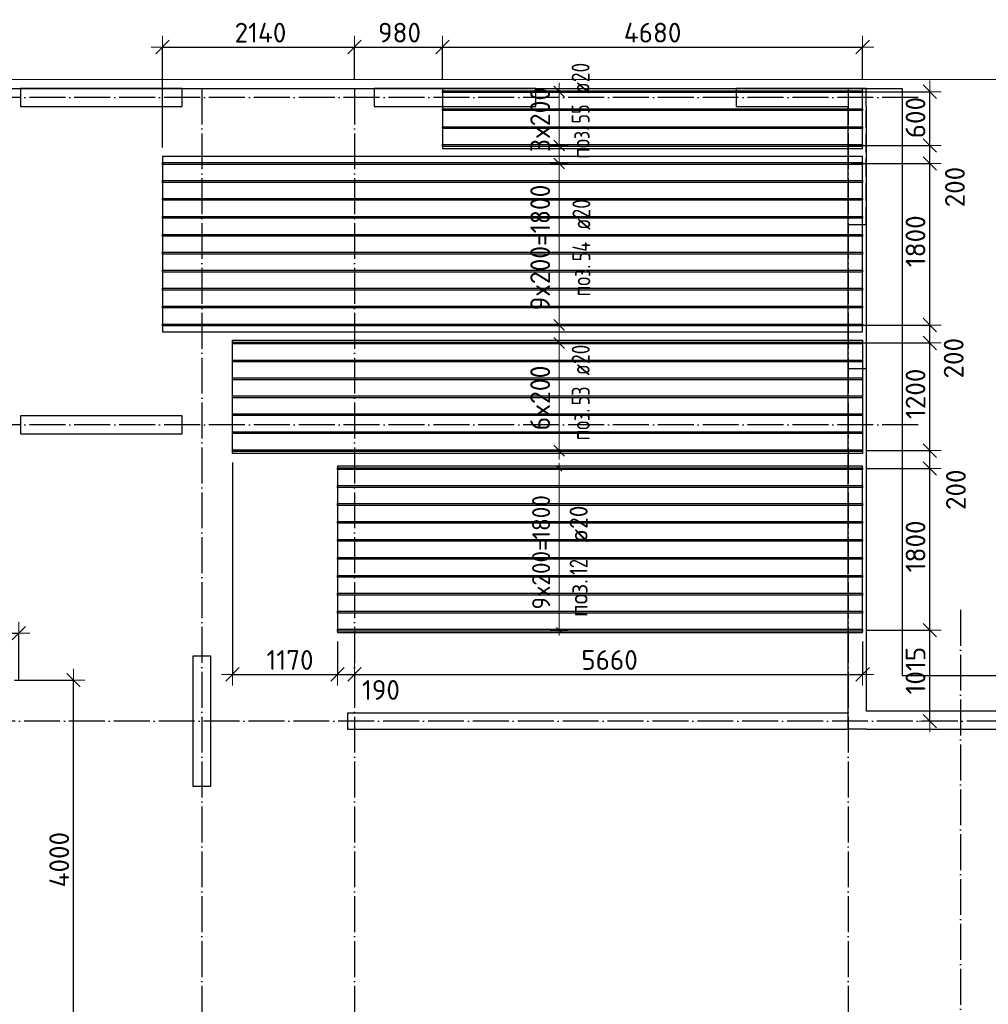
# Model space of a CAD drawing. Header units: millimetres. Extents: x -3483 to 105345, y -283423 to 72284.
# Tile 19 of 155: x 44669 to 55461, y -173616 to -162644. Entities that reach past the tile are written whole.
import ezdxf

# ---------------------------------------------------------------- set-up
doc = ezdxf.new("R2010")
doc.units = ezdxf.units.MM
doc.header["$PDMODE"] = 65
for name, pattern in [('______11', [500, 400, -50, 0, -50]), ('______2', [270, 200, -70]), ('______5', [1100, 800, -100, 100, -100])]:
    doc.linetypes.add(name, pattern=pattern)
for name, color, linetype, lineweight in [('Standard', 7, 'Continuous', 25), ('Колонна (1)', 7, 'Continuous', 35), ('Колонна (2)', 7, 'Continuous', 35), ('Размерная линия_ общее', 7, 'Continuous', 13), ('Стена_ общее', 7, 'Continuous', 35), ('Фундамент_ общее', 7, 'Continuous', 35)]:
    doc.layers.add(name, color=color, linetype=linetype, lineweight=lineweight)
doc.layers.add('Арм.стержн.Доп. Арм верхн.зоны Х', color=7, linetype='Continuous', lineweight=35, true_color=0x8c8cff)
doc.layers.add('Осевая линия_ общее', color=7, linetype='______5', lineweight=13, true_color=0xa0a0a0)
doc.styles.add('ISOCPEUR', font='ISOCPEUR')
doc.dimstyles.new('DIMSTYLE_4', dxfattribs={"dimtxt": 220, "dimasz": 250, "dimexe": 0, "dimexo": 0, "dimgap": 110, "dimtad": 2, "dimdec": 0, "dimrnd": 5, "dimzin": 12, "dimdsep": 46, "dimtxsty": 'ISOCPEUR', "dimblk1": 'ALL_ML_STRICH', "dimblk2": 'ALL_ML_STRICH', "dimsah": 1, "dimcen": 0, "dimclrd": 7, "dimclre": 256, "dimclrt": 7, "dimadec": 0, "dimazin": 0, "dimtfac": 1, "dimtdec": 0, "dimtix": 1, "dimtmove": 2, "dimatfit": 3, "dimfxl": 0, "dimtzin": 0, "dimlwd": 0, "dimlwe": -3, "dimarcsym": 0})
doc.dimstyles.new('DIMSTYLE_5', dxfattribs={"dimtxt": 220, "dimasz": 250, "dimexe": 0, "dimexo": 0, "dimgap": 110, "dimtad": 2, "dimdec": 0, "dimrnd": 5, "dimzin": 12, "dimdsep": 46, "dimtxsty": 'ISOCPEUR', "dimblk1": 'ALL_ML_STRICH', "dimblk2": 'ALL_ML_STRICH', "dimsah": 1, "dimcen": 0, "dimclrd": 7, "dimclre": 256, "dimclrt": 7, "dimadec": 0, "dimazin": 0, "dimtfac": 1, "dimtdec": 0, "dimtix": 1, "dimtmove": 2, "dimatfit": 3, "dimfxl": 0, "dimtvp": 1.2, "dimtzin": 0, "dimlwd": 0, "dimlwe": -3, "dimarcsym": 0})
doc.dimstyles.new('DIMSTYLE_9', dxfattribs={"dimtxt": 220, "dimasz": 250, "dimexe": 0, "dimexo": 0, "dimgap": 110, "dimtad": 0, "dimdec": 0, "dimrnd": 5, "dimzin": 12, "dimdsep": 46, "dimtxsty": 'ISOCPEUR', "dimblk1": 'ALL_ML_STRICH', "dimblk2": 'ALL_ML_STRICH', "dimsah": 1, "dimcen": 0, "dimclrd": 7, "dimclre": 256, "dimclrt": 7, "dimadec": 0, "dimazin": 0, "dimtfac": 1, "dimtdec": 0, "dimtix": 1, "dimtmove": 2, "dimatfit": 3, "dimfxl": 0, "dimtvp": 1.2, "dimtzin": 0, "dimlwd": 0, "dimlwe": -3, "dimarcsym": 0})

# ---------------------------------------------------------------- blocks, each defined once
blk = doc.blocks.new('СЛОЖНЫЙ_ОБЪЕКТ_5')
at = {"layer": 'Колонна (1)', "color": 9, "lineweight": -3, "true_color": 0xc7c7c7, "transparency": 33554687}
for p, q in [((44680, -163410), (44680, -163610)), ((46480, -163410), (44680, -163410)), ((46480, -163610), (46480, -163410)), ((48620, -163410), (48620, -163610)), ((50420, -163410), (48620, -163410)), ((50420, -163610), (50420, -163410)), ((44680, -163610), (46480, -163610)), ((48620, -163610), (50420, -163610)), ((44680, -167060), (44680, -167260)), ((46480, -167060), (44680, -167060)), ((46480, -167260), (46480, -167060)), ((44680, -167260), (46480, -167260))]:
    blk.add_line(p, q, dxfattribs=at)
at = {"layer": 'Колонна (2)', "color": 9, "lineweight": -3, "true_color": 0xc7c7c7, "transparency": 33554687}
for p, q in [((46600, -169735), (46600, -171185)), ((46800, -169735), (46600, -169735)), ((46800, -171185), (46800, -169735)), ((46600, -171185), (46800, -171185))]:
    blk.add_line(p, q, dxfattribs=at)
at = {"layer": 'Стена_ общее', "color": 9, "linetype": 'Continuous', "lineweight": -3, "true_color": 0xc7c7c7, "transparency": 33554687}
for p, q in [((52650, -163410), (52650, -163610)), ((54100, -163410), (52650, -163410)), ((54100, -163610), (54100, -163410)), ((52650, -163610), (53900, -163610)), ((53900, -170370), (53900, -163610)), ((54100, -163610), (54100, -170350)), ((48320, -170370), (48320, -170550)), ((53900, -170370), (48320, -170370)), ((53900, -170550), (53900, -170370)), ((55940, -170350), (54100, -170350)), ((48320, -170550), (53900, -170550)), ((54100, -170550), (53900, -170550)), ((54100, -170550), (55740, -170550))]:
    blk.add_line(p, q, dxfattribs=at)
at = {"layer": 'Стена_ общее', "color": 9, "linetype": '______2', "lineweight": -3, "true_color": 0xc7c7c7, "transparency": 33554687}
for p, q in [((54100, -164930), (54100, -163610)), ((54100, -164930), (53900, -164930)), ((53900, -166530), (54100, -166530))]:
    blk.add_line(p, q, dxfattribs=at)
blk = doc.blocks.new('ALL_ML_STRICH')
at = {"color": 0, "linetype": 'ByBlock', "lineweight": -2}
for p, q in [((0, -0.5), (0, 0.5)), ((-1, 0), (0.5, 0)), ((-0.3, -0.3), (0.3, 0.3))]:
    blk.add_line(p, q, dxfattribs=at)
blk = doc.blocks.new('*D482')
at = {"layer": 'DEFPOINTS', "color": 7, "linetype": 'Continuous', "lineweight": 13, "transparency": 33554687}
for p in [(54008, -169446), (54678, -170460), (54810, -170460)]:
    blk.add_point(p, dxfattribs=at)
at = {"layer": 'Размерная линия_ общее', "color": 253, "linetype": 'Continuous', "lineweight": -2, "true_color": 0xa0a0a0, "transparency": 33554687}
for p, q in [((54108, -169446), (54810, -169446)), ((54810, -170460), (54810, -170460))]:
    blk.add_line(p, q, dxfattribs=at)
at = {"layer": 'Размерная линия_ общее', "color": 7, "linetype": 'Continuous', "lineweight": -2, "transparency": 33554687}
blk.add_line((54810, -170460), (54810, -169446), dxfattribs=at)
at = {"layer": 'Размерная линия_ общее', "color": 7, "linetype": 'Continuous', "lineweight": 13, "transparency": 33554687, "xscale": 250, "yscale": 250, "zscale": 250}
for p, rotation in [((54810, -169446), 90), ((54810, -170460), 270)]:
    blk.add_blockref('ALL_ML_STRICH', p, dxfattribs=dict(at, rotation=rotation))
at = {"layer": 'Размерная линия_ общее', "color": 7, "linetype": 'Continuous', "lineweight": 13, "transparency": 33554687, "insert": (54650, -169898), "char_height": 220, "width": 880, "attachment_point": 5, "rotation": 90, "style": 'ISOCPEUR'}
blk.add_mtext('\\A1;{1015}', dxfattribs=at)
blk = doc.blocks.new('*D483')
at = {"layer": 'DEFPOINTS', "color": 7, "linetype": 'Continuous', "lineweight": 13, "transparency": 33554687}
for p in [(54008, -167646), (54008, -169446), (54810, -169446)]:
    blk.add_point(p, dxfattribs=at)
at = {"layer": 'Размерная линия_ общее', "color": 253, "linetype": 'Continuous', "lineweight": -2, "true_color": 0xa0a0a0, "transparency": 33554687}
for p, q in [((54108, -167646), (54810, -167646)), ((54108, -169446), (54810, -169446))]:
    blk.add_line(p, q, dxfattribs=at)
at = {"layer": 'Размерная линия_ общее', "color": 7, "linetype": 'Continuous', "lineweight": -2, "transparency": 33554687}
blk.add_line((54810, -169446), (54810, -167646), dxfattribs=at)
at = {"layer": 'Размерная линия_ общее', "color": 7, "linetype": 'Continuous', "lineweight": 13, "transparency": 33554687, "xscale": 250, "yscale": 250, "zscale": 250}
for p, rotation in [((54810, -167646), 90), ((54810, -169446), 270)]:
    blk.add_blockref('ALL_ML_STRICH', p, dxfattribs=dict(at, rotation=rotation))
at = {"layer": 'Размерная линия_ общее', "color": 7, "linetype": 'Continuous', "lineweight": 13, "transparency": 33554687, "insert": (54650, -168513), "char_height": 220, "width": 880, "attachment_point": 5, "rotation": 90, "style": 'ISOCPEUR'}
blk.add_mtext('\\A1;{1800}', dxfattribs=at)
blk = doc.blocks.new('*D484')
at = {"layer": 'DEFPOINTS', "color": 7, "linetype": 'Continuous', "lineweight": 13, "transparency": 33554687}
for p in [(54013, -167446), (54008, -167646), (54810, -167646)]:
    blk.add_point(p, dxfattribs=at)
at = {"layer": 'Размерная линия_ общее', "color": 253, "linetype": 'Continuous', "lineweight": -2, "true_color": 0xa0a0a0, "transparency": 33554687}
for p, q in [((54113, -167446), (54810, -167446)), ((54108, -167646), (54810, -167646))]:
    blk.add_line(p, q, dxfattribs=at)
at = {"layer": 'Размерная линия_ общее', "color": 7, "linetype": 'Continuous', "lineweight": -2, "transparency": 33554687}
blk.add_line((54810, -167646), (54810, -167446), dxfattribs=at)
at = {"layer": 'Размерная линия_ общее', "color": 7, "linetype": 'Continuous', "lineweight": 13, "transparency": 33554687, "xscale": 250, "yscale": 250, "zscale": 250}
for p, rotation in [((54810, -167446), 90), ((54810, -167646), 270)]:
    blk.add_blockref('ALL_ML_STRICH', p, dxfattribs=dict(at, rotation=rotation))
at = {"layer": 'Размерная линия_ общее', "color": 7, "linetype": 'Continuous', "lineweight": 13, "transparency": 33554687, "insert": (55100, -167882), "char_height": 220, "width": 660, "attachment_point": 5, "rotation": 90, "style": 'ISOCPEUR'}
blk.add_mtext('\\A1;{200}', dxfattribs=at)
blk = doc.blocks.new('*D485')
at = {"layer": 'DEFPOINTS', "color": 7, "linetype": 'Continuous', "lineweight": 13, "transparency": 33554687}
for p in [(53969, -166246), (54013, -167446), (54810, -167446)]:
    blk.add_point(p, dxfattribs=at)
at = {"layer": 'Размерная линия_ общее', "color": 253, "linetype": 'Continuous', "lineweight": -2, "true_color": 0xa0a0a0, "transparency": 33554687}
for p, q in [((54069, -166246), (54810, -166246)), ((54113, -167446), (54810, -167446))]:
    blk.add_line(p, q, dxfattribs=at)
at = {"layer": 'Размерная линия_ общее', "color": 7, "linetype": 'Continuous', "lineweight": -2, "transparency": 33554687}
blk.add_line((54810, -167446), (54810, -166246), dxfattribs=at)
at = {"layer": 'Размерная линия_ общее', "color": 7, "linetype": 'Continuous', "lineweight": 13, "transparency": 33554687, "xscale": 250, "yscale": 250, "zscale": 250}
for p, rotation in [((54810, -166246), 90), ((54810, -167446), 270)]:
    blk.add_blockref('ALL_ML_STRICH', p, dxfattribs=dict(at, rotation=rotation))
at = {"layer": 'Размерная линия_ общее', "color": 7, "linetype": 'Continuous', "lineweight": 13, "transparency": 33554687, "insert": (54650, -166813), "char_height": 220, "width": 880, "attachment_point": 5, "rotation": 90, "style": 'ISOCPEUR'}
blk.add_mtext('\\A1;{1200}', dxfattribs=at)
blk = doc.blocks.new('*D486')
at = {"layer": 'DEFPOINTS', "color": 7, "linetype": 'Continuous', "lineweight": 13, "transparency": 33554687}
for p in [(53842, -166046), (53969, -166246), (54810, -166246)]:
    blk.add_point(p, dxfattribs=at)
at = {"layer": 'Размерная линия_ общее', "color": 253, "linetype": 'Continuous', "lineweight": -2, "true_color": 0xa0a0a0, "transparency": 33554687}
for p, q in [((53942, -166046), (54810, -166046)), ((54069, -166246), (54810, -166246))]:
    blk.add_line(p, q, dxfattribs=at)
at = {"layer": 'Размерная линия_ общее', "color": 7, "linetype": 'Continuous', "lineweight": -2, "transparency": 33554687}
blk.add_line((54810, -166246), (54810, -166046), dxfattribs=at)
at = {"layer": 'Размерная линия_ общее', "color": 7, "linetype": 'Continuous', "lineweight": 13, "transparency": 33554687, "xscale": 250, "yscale": 250, "zscale": 250}
for p, rotation in [((54810, -166046), 90), ((54810, -166246), 270)]:
    blk.add_blockref('ALL_ML_STRICH', p, dxfattribs=dict(at, rotation=rotation))
at = {"layer": 'Размерная линия_ общее', "color": 7, "linetype": 'Continuous', "lineweight": 13, "transparency": 33554687, "insert": (55075, -166416), "char_height": 220, "width": 660, "attachment_point": 5, "rotation": 90, "style": 'ISOCPEUR'}
blk.add_mtext('\\A1;{200}', dxfattribs=at)
blk = doc.blocks.new('*D487')
at = {"layer": 'DEFPOINTS', "color": 7, "linetype": 'Continuous', "lineweight": 13, "transparency": 33554687}
for p in [(53828, -164246), (53842, -166046), (54810, -166046)]:
    blk.add_point(p, dxfattribs=at)
at = {"layer": 'Размерная линия_ общее', "color": 253, "linetype": 'Continuous', "lineweight": -2, "true_color": 0xa0a0a0, "transparency": 33554687}
for p, q in [((53928, -164246), (54810, -164246)), ((53942, -166046), (54810, -166046))]:
    blk.add_line(p, q, dxfattribs=at)
at = {"layer": 'Размерная линия_ общее', "color": 7, "linetype": 'Continuous', "lineweight": -2, "transparency": 33554687}
blk.add_line((54810, -166046), (54810, -164246), dxfattribs=at)
at = {"layer": 'Размерная линия_ общее', "color": 7, "linetype": 'Continuous', "lineweight": 13, "transparency": 33554687, "xscale": 250, "yscale": 250, "zscale": 250}
for p, rotation in [((54810, -164246), 90), ((54810, -166046), 270)]:
    blk.add_blockref('ALL_ML_STRICH', p, dxfattribs=dict(at, rotation=rotation))
at = {"layer": 'Размерная линия_ общее', "color": 7, "linetype": 'Continuous', "lineweight": 13, "transparency": 33554687, "insert": (54650, -165113), "char_height": 220, "width": 880, "attachment_point": 5, "rotation": 90, "style": 'ISOCPEUR'}
blk.add_mtext('\\A1;{1800}', dxfattribs=at)
blk = doc.blocks.new('*D488')
at = {"layer": 'DEFPOINTS', "color": 7, "linetype": 'Continuous', "lineweight": 13, "transparency": 33554687}
for p in [(53808, -164046), (53828, -164246), (54810, -164246)]:
    blk.add_point(p, dxfattribs=at)
at = {"layer": 'Размерная линия_ общее', "color": 253, "linetype": 'Continuous', "lineweight": -2, "true_color": 0xa0a0a0, "transparency": 33554687}
for p, q in [((53908, -164046), (54810, -164046)), ((53928, -164246), (54810, -164246))]:
    blk.add_line(p, q, dxfattribs=at)
at = {"layer": 'Размерная линия_ общее', "color": 7, "linetype": 'Continuous', "lineweight": -2, "transparency": 33554687}
blk.add_line((54810, -164246), (54810, -164046), dxfattribs=at)
at = {"layer": 'Размерная линия_ общее', "color": 7, "linetype": 'Continuous', "lineweight": 13, "transparency": 33554687, "xscale": 250, "yscale": 250, "zscale": 250}
for p, rotation in [((54810, -164046), 90), ((54810, -164246), 270)]:
    blk.add_blockref('ALL_ML_STRICH', p, dxfattribs=dict(at, rotation=rotation))
at = {"layer": 'Размерная линия_ общее', "color": 7, "linetype": 'Continuous', "lineweight": 13, "transparency": 33554687, "insert": (55089, -164509), "char_height": 220, "width": 660, "attachment_point": 5, "rotation": 90, "style": 'ISOCPEUR'}
blk.add_mtext('\\A1;{200}', dxfattribs=at)
blk = doc.blocks.new('*D489')
at = {"layer": 'DEFPOINTS', "color": 7, "linetype": 'Continuous', "lineweight": 13, "transparency": 33554687}
for p in [(53745, -163446), (53808, -164046), (54810, -164046)]:
    blk.add_point(p, dxfattribs=at)
at = {"layer": 'Размерная линия_ общее', "color": 253, "linetype": 'Continuous', "lineweight": -2, "true_color": 0xa0a0a0, "transparency": 33554687}
for p, q in [((53845, -163446), (54810, -163446)), ((53908, -164046), (54810, -164046))]:
    blk.add_line(p, q, dxfattribs=at)
at = {"layer": 'Размерная линия_ общее', "color": 7, "linetype": 'Continuous', "lineweight": -2, "transparency": 33554687}
blk.add_line((54810, -164046), (54810, -163446), dxfattribs=at)
at = {"layer": 'Размерная линия_ общее', "color": 7, "linetype": 'Continuous', "lineweight": 13, "transparency": 33554687, "xscale": 250, "yscale": 250, "zscale": 250}
for p, rotation in [((54810, -163446), 90), ((54810, -164046), 270)]:
    blk.add_blockref('ALL_ML_STRICH', p, dxfattribs=dict(at, rotation=rotation))
at = {"layer": 'Размерная линия_ общее', "color": 7, "linetype": 'Continuous', "lineweight": 13, "transparency": 33554687, "insert": (54650, -163735), "char_height": 220, "width": 660, "attachment_point": 5, "rotation": 90, "style": 'ISOCPEUR'}
blk.add_mtext('\\A1;{600}', dxfattribs=at)
blk = doc.blocks.new('*D490')
at = {"layer": 'DEFPOINTS', "color": 7, "linetype": 'Continuous', "lineweight": 13, "transparency": 33554687}
for p in [(47041, -167479), (48211, -169474), (47041, -169939)]:
    blk.add_point(p, dxfattribs=at)
at = {"layer": 'Размерная линия_ общее', "color": 253, "linetype": 'Continuous', "lineweight": -2, "true_color": 0xa0a0a0, "transparency": 33554687}
for p, q in [((47041, -167579), (47041, -169939)), ((48211, -169574), (48211, -169939))]:
    blk.add_line(p, q, dxfattribs=at)
at = {"layer": 'Размерная линия_ общее', "color": 7, "linetype": 'Continuous', "lineweight": -2, "transparency": 33554687}
blk.add_line((47041, -169939), (48211, -169939), dxfattribs=at)
at = {"layer": 'Размерная линия_ общее', "color": 7, "linetype": 'Continuous', "lineweight": 13, "transparency": 33554687, "xscale": 250, "yscale": 250, "zscale": 250, "rotation": 180}
blk.add_blockref('ALL_ML_STRICH', (47041, -169939), dxfattribs=at)
at = {"layer": 'Размерная линия_ общее', "color": 7, "linetype": 'Continuous', "lineweight": 13, "transparency": 33554687, "xscale": 250, "yscale": 250, "zscale": 250}
blk.add_blockref('ALL_ML_STRICH', (48211, -169939), dxfattribs=at)
at = {"layer": 'Размерная линия_ общее', "color": 7, "linetype": 'Continuous', "lineweight": 13, "transparency": 33554687, "insert": (47681, -169779), "char_height": 220, "width": 880, "attachment_point": 5, "style": 'ISOCPEUR'}
blk.add_mtext('\\A1;{1170}', dxfattribs=at)
blk = doc.blocks.new('*D491')
at = {"layer": 'DEFPOINTS', "color": 7, "linetype": 'Continuous', "lineweight": 13, "transparency": 33554687}
for p in [(48211, -169474), (48211, -169939), (48400, -169941)]:
    blk.add_point(p, dxfattribs=at)
at = {"layer": 'Размерная линия_ общее', "color": 253, "linetype": 'Continuous', "lineweight": -2, "true_color": 0xa0a0a0, "transparency": 33554687}
for p, q in [((48211, -169574), (48211, -169939)), ((48400, -169939), (48400, -169939))]:
    blk.add_line(p, q, dxfattribs=at)
at = {"layer": 'Размерная линия_ общее', "color": 7, "linetype": 'Continuous', "lineweight": -2, "transparency": 33554687}
blk.add_line((48211, -169939), (48400, -169939), dxfattribs=at)
at = {"layer": 'Размерная линия_ общее', "color": 7, "linetype": 'Continuous', "lineweight": 13, "transparency": 33554687, "xscale": 250, "yscale": 250, "zscale": 250, "rotation": 180}
blk.add_blockref('ALL_ML_STRICH', (48211, -169939), dxfattribs=at)
at = {"layer": 'Размерная линия_ общее', "color": 7, "linetype": 'Continuous', "lineweight": 13, "transparency": 33554687, "xscale": 250, "yscale": 250, "zscale": 250}
blk.add_blockref('ALL_ML_STRICH', (48400, -169939), dxfattribs=at)
at = {"layer": 'Размерная линия_ общее', "color": 7, "linetype": 'Continuous', "lineweight": 13, "transparency": 33554687, "insert": (48694, -170113), "char_height": 220, "width": 660, "attachment_point": 5, "style": 'ISOCPEUR'}
blk.add_mtext('\\A1;{190}', dxfattribs=at)
blk = doc.blocks.new('*D492')
at = {"layer": 'DEFPOINTS', "color": 7, "linetype": 'Continuous', "lineweight": 13, "transparency": 33554687}
for p in [(54061, -169474), (48400, -169939), (48400, -169941)]:
    blk.add_point(p, dxfattribs=at)
at = {"layer": 'Размерная линия_ общее', "color": 253, "linetype": 'Continuous', "lineweight": -2, "true_color": 0xa0a0a0, "transparency": 33554687}
for p, q in [((54061, -169574), (54061, -169939)), ((48400, -169939), (48400, -169939))]:
    blk.add_line(p, q, dxfattribs=at)
at = {"layer": 'Размерная линия_ общее', "color": 7, "linetype": 'Continuous', "lineweight": -2, "transparency": 33554687}
blk.add_line((48400, -169939), (54061, -169939), dxfattribs=at)
at = {"layer": 'Размерная линия_ общее', "color": 7, "linetype": 'Continuous', "lineweight": 13, "transparency": 33554687, "xscale": 250, "yscale": 250, "zscale": 250, "rotation": 180}
blk.add_blockref('ALL_ML_STRICH', (48400, -169939), dxfattribs=at)
at = {"layer": 'Размерная линия_ общее', "color": 7, "linetype": 'Continuous', "lineweight": 13, "transparency": 33554687, "xscale": 250, "yscale": 250, "zscale": 250}
blk.add_blockref('ALL_ML_STRICH', (54061, -169939), dxfattribs=at)
at = {"layer": 'Размерная линия_ общее', "color": 7, "linetype": 'Continuous', "lineweight": 13, "transparency": 33554687, "insert": (51241, -169779), "char_height": 220, "width": 880, "attachment_point": 5, "style": 'ISOCPEUR'}
blk.add_mtext('\\A1;{5660}', dxfattribs=at)
blk = doc.blocks.new('*D494')
at = {"layer": 'DEFPOINTS', "color": 7, "linetype": 'Continuous', "lineweight": 13, "transparency": 33554687}
for p in [(41739, -169480), (41739, -170110), (44659, -170099)]:
    blk.add_point(p, dxfattribs=at)
at = {"layer": 'Размерная линия_ общее', "color": 253, "linetype": 'Continuous', "lineweight": -2, "true_color": 0xa0a0a0, "transparency": 33554687}
for p, q in [((41739, -170010), (41739, -169480)), ((44659, -169999), (44659, -169480))]:
    blk.add_line(p, q, dxfattribs=at)
at = {"layer": 'Размерная линия_ общее', "color": 7, "linetype": 'Continuous', "lineweight": -2, "transparency": 33554687}
blk.add_line((41739, -169480), (44659, -169480), dxfattribs=at)
at = {"layer": 'Размерная линия_ общее', "color": 7, "linetype": 'Continuous', "lineweight": 13, "transparency": 33554687, "xscale": 250, "yscale": 250, "zscale": 250, "rotation": 180}
blk.add_blockref('ALL_ML_STRICH', (41739, -169480), dxfattribs=at)
at = {"layer": 'Размерная линия_ общее', "color": 7, "linetype": 'Continuous', "lineweight": 13, "transparency": 33554687, "xscale": 250, "yscale": 250, "zscale": 250}
blk.add_blockref('ALL_ML_STRICH', (44659, -169480), dxfattribs=at)
at = {"layer": 'Размерная линия_ общее', "color": 7, "linetype": 'Continuous', "lineweight": 13, "transparency": 33554687, "insert": (43210, -169320), "char_height": 220, "width": 880, "attachment_point": 5, "style": 'ISOCPEUR'}
blk.add_mtext('\\A1;{2920}', dxfattribs=at)
blk = doc.blocks.new('*D502')
at = {"layer": 'DEFPOINTS', "color": 7, "linetype": 'Continuous', "lineweight": 13, "transparency": 33554687}
for p in [(44512, -170004), (44505, -174004), (45270, -174004)]:
    blk.add_point(p, dxfattribs=at)
at = {"layer": 'Размерная линия_ общее', "color": 253, "linetype": 'Continuous', "lineweight": -2, "true_color": 0xa0a0a0, "transparency": 33554687}
for p, q in [((44612, -170004), (45270, -170004)), ((44605, -174004), (45270, -174004))]:
    blk.add_line(p, q, dxfattribs=at)
at = {"layer": 'Размерная линия_ общее', "color": 7, "linetype": 'Continuous', "lineweight": -2, "transparency": 33554687}
blk.add_line((45270, -174004), (45270, -170004), dxfattribs=at)
at = {"layer": 'Размерная линия_ общее', "color": 7, "linetype": 'Continuous', "lineweight": 13, "transparency": 33554687, "xscale": 250, "yscale": 250, "zscale": 250}
for p, rotation in [((45270, -170004), 90), ((45270, -174004), 270)]:
    blk.add_blockref('ALL_ML_STRICH', p, dxfattribs=dict(at, rotation=rotation))
at = {"layer": 'Размерная линия_ общее', "color": 7, "linetype": 'Continuous', "lineweight": 13, "transparency": 33554687, "insert": (45110, -172004), "char_height": 220, "width": 880, "attachment_point": 5, "rotation": 90, "style": 'ISOCPEUR'}
blk.add_mtext('\\A1;{4000}', dxfattribs=at)
blk = doc.blocks.new('*D533')
at = {"layer": 'DEFPOINTS', "color": 7, "linetype": 'Continuous', "lineweight": 13, "transparency": 33554687}
for p in [(46261, -162948), (48400, -163410), (46261, -164169)]:
    blk.add_point(p, dxfattribs=at)
at = {"layer": 'Размерная линия_ общее', "color": 253, "linetype": 'Continuous', "lineweight": -2, "true_color": 0xa0a0a0, "transparency": 33554687}
for p, q in [((46261, -164069), (46261, -162948)), ((48400, -163310), (48400, -162948))]:
    blk.add_line(p, q, dxfattribs=at)
at = {"layer": 'Размерная линия_ общее', "color": 7, "linetype": 'Continuous', "lineweight": -2, "transparency": 33554687}
blk.add_line((46261, -162948), (48400, -162948), dxfattribs=at)
at = {"layer": 'Размерная линия_ общее', "color": 7, "linetype": 'Continuous', "lineweight": 13, "transparency": 33554687, "xscale": 250, "yscale": 250, "zscale": 250, "rotation": 180}
blk.add_blockref('ALL_ML_STRICH', (46261, -162948), dxfattribs=at)
at = {"layer": 'Размерная линия_ общее', "color": 7, "linetype": 'Continuous', "lineweight": 13, "transparency": 33554687, "xscale": 250, "yscale": 250, "zscale": 250}
blk.add_blockref('ALL_ML_STRICH', (48400, -162948), dxfattribs=at)
at = {"layer": 'Размерная линия_ общее', "color": 7, "linetype": 'Continuous', "lineweight": 13, "transparency": 33554687, "insert": (47352, -162788), "char_height": 220, "width": 880, "attachment_point": 5, "style": 'ISOCPEUR'}
blk.add_mtext('\\A1;{2140}', dxfattribs=at)
blk = doc.blocks.new('*D534')
at = {"layer": 'DEFPOINTS', "color": 7, "linetype": 'Continuous', "lineweight": 13, "transparency": 33554687}
for p in [(48400, -162948), (48400, -163410), (49381, -163414)]:
    blk.add_point(p, dxfattribs=at)
at = {"layer": 'Размерная линия_ общее', "color": 253, "linetype": 'Continuous', "lineweight": -2, "true_color": 0xa0a0a0, "transparency": 33554687}
for p, q in [((48400, -163310), (48400, -162948)), ((49381, -163314), (49381, -162948))]:
    blk.add_line(p, q, dxfattribs=at)
at = {"layer": 'Размерная линия_ общее', "color": 7, "linetype": 'Continuous', "lineweight": -2, "transparency": 33554687}
blk.add_line((48400, -162948), (49381, -162948), dxfattribs=at)
at = {"layer": 'Размерная линия_ общее', "color": 7, "linetype": 'Continuous', "lineweight": 13, "transparency": 33554687, "xscale": 250, "yscale": 250, "zscale": 250, "rotation": 180}
blk.add_blockref('ALL_ML_STRICH', (48400, -162948), dxfattribs=at)
at = {"layer": 'Размерная линия_ общее', "color": 7, "linetype": 'Continuous', "lineweight": 13, "transparency": 33554687, "xscale": 250, "yscale": 250, "zscale": 250}
blk.add_blockref('ALL_ML_STRICH', (49381, -162948), dxfattribs=at)
at = {"layer": 'Размерная линия_ общее', "color": 7, "linetype": 'Continuous', "lineweight": 13, "transparency": 33554687, "insert": (48901, -162788), "char_height": 220, "width": 660, "attachment_point": 5, "style": 'ISOCPEUR'}
blk.add_mtext('\\A1;{980}', dxfattribs=at)
blk = doc.blocks.new('*D535')
at = {"layer": 'DEFPOINTS', "color": 7, "linetype": 'Continuous', "lineweight": 13, "transparency": 33554687}
for p in [(49381, -162948), (49381, -163414), (54061, -163414)]:
    blk.add_point(p, dxfattribs=at)
at = {"layer": 'Размерная линия_ общее', "color": 253, "linetype": 'Continuous', "lineweight": -2, "true_color": 0xa0a0a0, "transparency": 33554687}
for p, q in [((49381, -163314), (49381, -162948)), ((54061, -163314), (54061, -162948))]:
    blk.add_line(p, q, dxfattribs=at)
at = {"layer": 'Размерная линия_ общее', "color": 7, "linetype": 'Continuous', "lineweight": -2, "transparency": 33554687}
blk.add_line((49381, -162948), (54061, -162948), dxfattribs=at)
at = {"layer": 'Размерная линия_ общее', "color": 7, "linetype": 'Continuous', "lineweight": 13, "transparency": 33554687, "xscale": 250, "yscale": 250, "zscale": 250, "rotation": 180}
blk.add_blockref('ALL_ML_STRICH', (49381, -162948), dxfattribs=at)
at = {"layer": 'Размерная линия_ общее', "color": 7, "linetype": 'Continuous', "lineweight": 13, "transparency": 33554687, "xscale": 250, "yscale": 250, "zscale": 250}
blk.add_blockref('ALL_ML_STRICH', (54061, -162948), dxfattribs=at)
at = {"layer": 'Размерная линия_ общее', "color": 7, "linetype": 'Continuous', "lineweight": 13, "transparency": 33554687, "insert": (51721, -162788), "char_height": 220, "width": 880, "attachment_point": 5, "style": 'ISOCPEUR'}
blk.add_mtext('\\A1;{4680}', dxfattribs=at)

msp = doc.modelspace()

# ---------------------------------------------------------------- linework, layer by layer
at = {"layer": 'Standard', "color": 7, "linetype": 'Continuous', "lineweight": 13, "transparency": 33554687}
msp.add_lwpolyline([(39250, -210750), (65250, -210750), (65250, -163310), (39250, -163310), (39250, -210750)], dxfattribs=at)
at = {"layer": 'Арм.стержн.Доп. Арм верхн.зоны Х', "color": 7, "linetype": 'Continuous', "lineweight": 13, "transparency": 33554687}
for p, q in [((50678.5, -163446.1), (50678.5, -163346.1)), ((50678.5, -164046.1), (50678.5, -163446.1)), ((50678.5, -164046.1), (50678.5, -164146.1)), ((50678.5, -164246.1), (50678.5, -164146.1)), ((50678.5, -166046.1), (50678.5, -164246.1)), ((50678.5, -166046.1), (50678.5, -166146.1)), ((50678.5, -166246.1), (50678.5, -166146.1)), ((50678.5, -167446.1), (50678.5, -166246.1)), ((50678.5, -167446.1), (50678.5, -167546.1)), ((50678.5, -167646.1), (50678.5, -167586.1)), ((50678.5, -169446.1), (50678.5, -167646.1)), ((50678.5, -169446.1), (50678.5, -169506.1))]:
    msp.add_line(p, q, dxfattribs=at)
at = {"layer": 'Арм.стержн.Доп. Арм верхн.зоны Х', "color": 253, "linetype": 'Continuous', "lineweight": -3, "true_color": 0xa0a0a0, "transparency": 33554687}
for p, q in [((50678.5, -163446.1), (50578.5, -163446.1)), ((50678.5, -163446.1), (50778.5, -163446.1)), ((50678.5, -164046.1), (50578.5, -164046.1)), ((50678.5, -164046.1), (50778.5, -164046.1)), ((50678.5, -164246.1), (50578.5, -164246.1)), ((50678.5, -164246.1), (50778.5, -164246.1)), ((50678.5, -166046.1), (50578.5, -166046.1)), ((50678.5, -166046.1), (50778.5, -166046.1)), ((50678.5, -166246.1), (50578.5, -166246.1)), ((50678.5, -166246.1), (50778.5, -166246.1)), ((50678.5, -167446.1), (50578.5, -167446.1)), ((50678.5, -167446.1), (50778.5, -167446.1)), ((50678.5, -167646.1), (50578.5, -167646.1)), ((50678.5, -167646.1), (50778.5, -167646.1)), ((50678.5, -169446.1), (50578.5, -169446.1)), ((50678.5, -169446.1), (50778.5, -169446.1))]:
    msp.add_line(p, q, dxfattribs=at)
at = {"layer": 'Арм.стержн.Доп. Арм верхн.зоны Х', "color": 7, "linetype": 'Continuous', "lineweight": 25, "transparency": 33554687}
for p, q in [((50738.5, -163506.1), (50618.5, -163386.1)), ((50738.5, -164106.1), (50618.5, -163986.1)), ((50738.5, -164306.1), (50618.5, -164186.1)), ((50738.5, -166106.1), (50618.5, -165986.1)), ((50738.5, -166306.1), (50618.5, -166186.1)), ((50738.5, -167506.1), (50618.5, -167386.1)), ((50708.5, -167676.1), (50648.5, -167616.1)), ((50708.5, -169476.1), (50648.5, -169416.1))]:
    msp.add_line(p, q, dxfattribs=at)
at = {"layer": 'Арм.стержн.Доп. Арм верхн.зоны Х', "color": 52, "linetype": 'Continuous', "lineweight": 25, "transparency": 33554687}
for points in [[(54060.9, -163413.6), (49380.9, -163413.6), (49380.9, -164078.6), (54060.9, -164078.6), (54060.9, -163413.6)], [(54060.9, -164168.6), (46260.9, -164168.6), (46260.9, -166123.6), (54060.9, -166123.6), (54060.9, -164168.6)], [(54060.9, -167478.6), (47040.9, -167478.6), (47040.9, -166213.6), (54060.9, -166213.6), (54060.9, -167478.6)], [(54060.9, -167618.6), (48210.9, -167618.6), (48210.9, -169473.6), (54060.9, -169473.6), (54060.9, -167618.6)]]:
    msp.add_lwpolyline(points, dxfattribs=at)
at = {"layer": 'Арм.стержн.Доп. Арм верхн.зоны Х', "color": 240, "linetype": 'Continuous', "lineweight": 25, "transparency": 33554687}
for points in [[(54060.9, -163456.1), (49380.9, -163456.1), (49380.9, -163436.1), (54060.9, -163436.1), (54060.9, -163456.1)], [(54060.9, -163656.1), (49380.9, -163656.1), (49380.9, -163636.1), (54060.9, -163636.1), (54060.9, -163656.1)], [(54060.9, -163856.1), (49380.9, -163856.1), (49380.9, -163836.1), (54060.9, -163836.1), (54060.9, -163856.1)], [(54060.9, -164056.1), (49380.9, -164056.1), (49380.9, -164036.1), (54060.9, -164036.1), (54060.9, -164056.1)], [(54060.9, -164256.1), (46260.9, -164256.1), (46260.9, -164236.1), (54060.9, -164236.1), (54060.9, -164256.1)], [(54060.9, -164456.1), (46260.9, -164456.1), (46260.9, -164436.1), (54060.9, -164436.1), (54060.9, -164456.1)], [(54060.9, -164656.1), (46260.9, -164656.1), (46260.9, -164636.1), (54060.9, -164636.1), (54060.9, -164656.1)], [(54060.9, -164856.1), (46260.9, -164856.1), (46260.9, -164836.1), (54060.9, -164836.1), (54060.9, -164856.1)], [(54060.9, -165056.1), (46260.9, -165056.1), (46260.9, -165036.1), (54060.9, -165036.1), (54060.9, -165056.1)], [(54060.9, -165256.1), (46260.9, -165256.1), (46260.9, -165236.1), (54060.9, -165236.1), (54060.9, -165256.1)], [(54060.9, -165456.1), (46260.9, -165456.1), (46260.9, -165436.1), (54060.9, -165436.1), (54060.9, -165456.1)], [(54060.9, -165656.1), (46260.9, -165656.1), (46260.9, -165636.1), (54060.9, -165636.1), (54060.9, -165656.1)], [(54060.9, -165856.1), (46260.9, -165856.1), (46260.9, -165836.1), (54060.9, -165836.1), (54060.9, -165856.1)], [(54060.9, -166056.1), (46260.9, -166056.1), (46260.9, -166036.1), (54060.9, -166036.1), (54060.9, -166056.1)], [(54060.9, -166256.1), (47040.9, -166256.1), (47040.9, -166236.1), (54060.9, -166236.1), (54060.9, -166256.1)], [(54060.9, -166456.1), (47040.9, -166456.1), (47040.9, -166436.1), (54060.9, -166436.1), (54060.9, -166456.1)], [(54060.9, -166656.1), (47040.9, -166656.1), (47040.9, -166636.1), (54060.9, -166636.1), (54060.9, -166656.1)], [(54060.9, -166856.1), (47040.9, -166856.1), (47040.9, -166836.1), (54060.9, -166836.1), (54060.9, -166856.1)], [(54060.9, -167056.1), (47040.9, -167056.1), (47040.9, -167036.1), (54060.9, -167036.1), (54060.9, -167056.1)], [(54060.9, -167256.1), (47040.9, -167256.1), (47040.9, -167236.1), (54060.9, -167236.1), (54060.9, -167256.1)], [(54060.9, -167456.1), (47040.9, -167456.1), (47040.9, -167436.1), (54060.9, -167436.1), (54060.9, -167456.1)], [(54060.9, -167656.1), (48210.9, -167656.1), (48210.9, -167636.1), (54060.9, -167636.1), (54060.9, -167656.1)], [(54060.9, -167856.1), (48210.9, -167856.1), (48210.9, -167836.1), (54060.9, -167836.1), (54060.9, -167856.1)], [(54060.9, -168056.1), (48210.9, -168056.1), (48210.9, -168036.1), (54060.9, -168036.1), (54060.9, -168056.1)], [(54060.9, -168256.1), (48210.9, -168256.1), (48210.9, -168236.1), (54060.9, -168236.1), (54060.9, -168256.1)], [(54060.9, -168456.1), (48210.9, -168456.1), (48210.9, -168436.1), (54060.9, -168436.1), (54060.9, -168456.1)], [(54060.9, -168656.1), (48210.9, -168656.1), (48210.9, -168636.1), (54060.9, -168636.1), (54060.9, -168656.1)], [(54060.9, -168856.1), (48210.9, -168856.1), (48210.9, -168836.1), (54060.9, -168836.1), (54060.9, -168856.1)], [(54060.9, -169056.1), (48210.9, -169056.1), (48210.9, -169036.1), (54060.9, -169036.1), (54060.9, -169056.1)], [(54060.9, -169256.1), (48210.9, -169256.1), (48210.9, -169236.1), (54060.9, -169236.1), (54060.9, -169256.1)], [(54060.9, -169456.1), (48210.9, -169456.1), (48210.9, -169436.1), (54060.9, -169436.1), (54060.9, -169456.1)]]:
    msp.add_lwpolyline(points, dxfattribs=at)
at = {"layer": 'Осевая линия_ общее', "color": 253, "linetype": '______11', "lineweight": -3, "true_color": 0xa0a0a0, "transparency": 33554687}
for p, q in [((46700, -163410), (46700, -212827.9)), ((48400, -163410), (48400, -212827.9)), ((53900, -163410), (53900, -212827.9)), ((54680, -163510), (37142.2, -163510)), ((54680, -167160), (37142.2, -167160)), ((55150, -169220), (55150, -212827.9)), ((56620, -170460), (37142.2, -170460))]:
    msp.add_line(p, q, dxfattribs=at)
at = {"layer": 'Фундамент_ общее', "color": 7, "lineweight": 25, "transparency": 33554687}
for p, q in [((40600, -163410), (54500, -163410)), ((54500, -163410), (54500, -169950)), ((54500, -169950), (56340, -169950))]:
    msp.add_line(p, q, dxfattribs=at)
at = {"layer": 'Фундамент_ общее', "color": 7, "linetype": 'Continuous', "lineweight": 25, "transparency": 33554687}
for p, q in [((40600, -163410), (54500, -163410)), ((54500, -163410), (54500, -169950)), ((54500, -169950), (56340, -169950))]:
    msp.add_line(p, q, dxfattribs=at)

# ---------------------------------------------------------------- block references
at = {"layer": 'Стена_ общее', "color": 9, "linetype": 'Continuous', "lineweight": -3, "true_color": 0xc7c7c7, "transparency": 33554687}
msp.add_blockref('СЛОЖНЫЙ_ОБЪЕКТ_5', (0, 0), dxfattribs=at)

# ---------------------------------------------------------------- texts
at = {"layer": 'Арм.стержн.Доп. Арм верхн.зоны Х', "color": 7, "linetype": 'Continuous', "lineweight": 25, "transparency": 33554687, "char_height": 200, "attachment_point": 7, "rotation": 90, "style": 'ISOCPEUR'}
for s, insert, width in [('\\W0.79; ø20 ', (51018.5, -163567), 661.987), ('\\W0.73;55', (51018.5, -163800.3), 306.007), ('\\W0.77;поз.', (51018.5, -164192), 468.039), ('\\W0.79; ø20 ', (51027.7, -165085.9), 661.987), ('\\W0.73;54', (51027.7, -165335.9), 323.329), ('\\W0.77;поз.', (51027.7, -165727.6), 468.039), ('\\W0.79; ø20 ', (51019.9, -166707.7), 661.987), ('\\W0.73;53', (51019.9, -166941), 306.006), ('\\W0.77;поз.', (51019.9, -167332.7), 468.039), ('\\W0.95; ø20 ', (50996.5, -168591.1), 794.384), ('\\W0.75;12', (50996.5, -168831.1), 314.854), ('\\W0.92;поз.', (50996.5, -169301.1), 561.646)]:
    msp.add_mtext(s, dxfattribs=dict(at, insert=insert, width=width))
at = {"layer": 'Арм.стержн.Доп. Арм верхн.зоны Х', "color": 7, "linetype": 'Continuous', "lineweight": 13, "transparency": 33554687, "attachment_point": 7, "rotation": 90, "style": 'ISOCPEUR'}
for s, insert, char_height, width in [('\\W0.95;3x200', (50578.5, -164120.1), 220, 873.359), ('\\W0.94;9x200=1800', (50578.5, -165883.1), 220, 1598.71), ('\\W0.95;6x200', (50578.5, -167220.1), 220, 873.359), ('\\W0.94;9x200=1800', (50578.5, -169216.1), 200, 1453.373)]:
    msp.add_mtext(s, dxfattribs=dict(at, insert=insert, char_height=char_height, width=width))

# ---------------------------------------------------------------- dimensions: what is measured, and where the dimension line sits
at = {"layer": 'Размерная линия_ общее', "color": 7, "linetype": 'Continuous', "lineweight": 13, "transparency": 33554687}
for base, p1, p2, dimstyle, picture, middle in [((48400, -162948), (46260.9, -164068.6), (48400, -163310), 'DIMSTYLE_4', '*D533', (47352.4, -162788)), ((49380.9, -162948), (48400, -163310), (49380.9, -163313.6), 'DIMSTYLE_4', '*D534', (48901.4, -162788)), ((54060.9, -162948), (49380.9, -163313.6), (54060.9, -163313.6), 'DIMSTYLE_4', '*D535', (51720.9, -162788)), ((48210.9, -169939.4), (47040.9, -167578.6), (48210.9, -169573.6), 'DIMSTYLE_4', '*D490', (47680.9, -169779.4)), ((44659, -169480.5), (41739, -170010), (44659, -169999.2), 'DIMSTYLE_4', '*D494', (43210, -169320.5)), ((48400, -169939.4), (48210.9, -169573.6), (48400, -169939.4), 'DIMSTYLE_9', '*D491', (48693.7, -170113.1)), ((54060.9, -169939.4), (48400, -169939.4), (54060.9, -169573.6), 'DIMSTYLE_4', '*D492', (51241.4, -169779.4))]:
    dim = msp.add_linear_dim(base=base, p1=p1, p2=p2, dimstyle=dimstyle, override={"dimpost": '<>', "dimclrd": 7, "dimclre": 253, "dimclrt": 7, "dimlwd": 0, "dimlwe": 65533}, dxfattribs=at)
    dim.commit()
    dim.dimension.update_dxf_attribs({"geometry": picture, "text_midpoint": middle, "dimtype": 160})
for base, p1, p2, dimstyle, picture, middle in [((54809.6, -163446.1), (53907.6, -164046.1), (53845.2, -163446.1), 'DIMSTYLE_5', '*D489', (54649.6, -163735.1)), ((54809.6, -164046.1), (53928.4, -164246.1), (53907.6, -164046.1), 'DIMSTYLE_9', '*D488', (55089.3, -164508.8)), ((54809.6, -164246.1), (53941.6, -166046.1), (53928.4, -164246.1), 'DIMSTYLE_4', '*D487', (54649.6, -165113.1)), ((54809.6, -166046.1), (54069, -166246.1), (53941.6, -166046.1), 'DIMSTYLE_9', '*D486', (55074.9, -166415.9)), ((54809.6, -166246.1), (54113.4, -167446.1), (54069, -166246.1), 'DIMSTYLE_4', '*D485', (54649.6, -166813.1)), ((54809.6, -167446.1), (54107.8, -167646.1), (54113.4, -167446.1), 'DIMSTYLE_9', '*D484', (55099.9, -167882.4)), ((54809.6, -167646.1), (54107.8, -169446.1), (54107.8, -167646.1), 'DIMSTYLE_4', '*D483', (54649.6, -168513.1)), ((54809.6, -169446.1), (54809.6, -170460), (54107.8, -169446.1), 'DIMSTYLE_4', '*D482', (54649.6, -169898)), ((45269.6, -170004.1), (44604.8, -174004.1), (44611.5, -170004.1), 'DIMSTYLE_4', '*D502', (45109.6, -172004.1))]:
    dim = msp.add_linear_dim(base=base, p1=p1, p2=p2, angle=90, dimstyle=dimstyle, override={"dimpost": '<>', "dimclrd": 7, "dimclre": 253, "dimclrt": 7, "dimlwd": 0, "dimlwe": 65533}, dxfattribs=at)
    dim.commit()
    dim.dimension.update_dxf_attribs({"geometry": picture, "text_midpoint": middle, "dimtype": 160})

doc.saveas('drawing.dxf')
